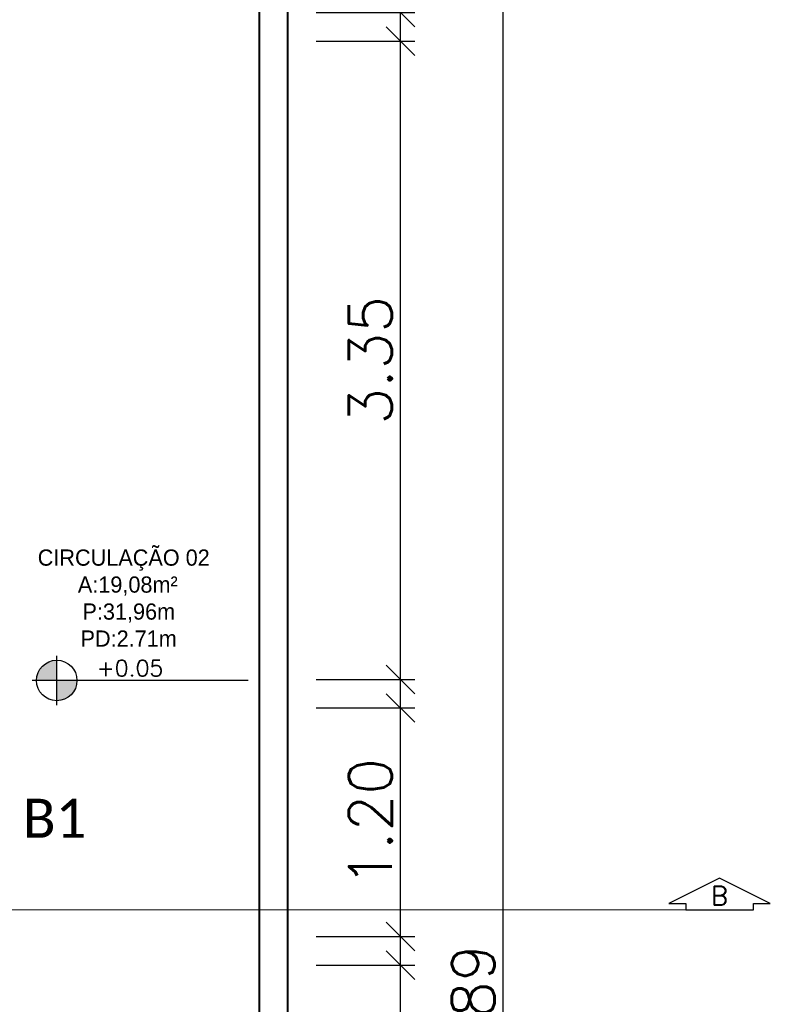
# Model space of a CAD drawing. Header units: millimetres. Extents: x 26 to 1362, y 24 to 358.
# Tile 66 of 256: x 554.57 to 558.51, y 148.02 to 153.18. Entities that reach past the tile are written whole.
import ezdxf
from ezdxf.lldxf.tags import DXFTag

# ---------------------------------------------------------------- set-up
doc = ezdxf.new("R2010")
doc.units = ezdxf.units.MM
doc.linetypes.add('ACAD_ISO10W100', pattern=[18, 12, -3, 0, -3])
doc.linetypes.add('CONTINU', pattern=[0])
doc.layers.add('ARQ-DETALHAMENTO', color=7, linetype='ACAD_ISO10W100')
doc.layers.add('PDF4_Text', color=7, linetype='Continuous')
for name, color, linetype, lineweight in [('MB_ALVENARIA', 7, 'Continuous', 40), ('MB_COTA', 7, 'Continuous', 13), ('MB_TEXTO_0', 7, 'Continuous', 13), ('TEXTO', 7, 'Continuous', 20)]:
    doc.layers.add(name, color=color, linetype=linetype, lineweight=lineweight)
doc.styles.add('AVANT', font='txt')
doc.styles.add('PDF Calibri', font='calibri.ttf')
doc.styles.add('ROMANS', font='romans.shx')
tags = doc.linetypes.add('DASHDOT', pattern=[1, 0.5, -0.25, 0, -0.25]).pattern_tags.tags
tags[10:11] = [DXFTag(74, 4), DXFTag(75, 0), DXFTag(340, '0'), DXFTag(46, 1.0), DXFTag(50, 0.0), DXFTag(44, 0.0), DXFTag(45, 0.0)]
tags[8:9] = [DXFTag(74, 4), DXFTag(75, 0), DXFTag(340, '0'), DXFTag(46, 1.0), DXFTag(50, 0.0), DXFTag(44, 0.0), DXFTag(45, 0.0)]
tags[6:7] = [DXFTag(74, 4), DXFTag(75, 0), DXFTag(340, '0'), DXFTag(46, 1.0), DXFTag(50, 0.0), DXFTag(44, 0.0), DXFTag(45, 0.0)]
tags[4:5] = [DXFTag(74, 4), DXFTag(75, 0), DXFTag(340, '0'), DXFTag(46, 1.0), DXFTag(50, 0.0), DXFTag(44, 0.0), DXFTag(45, 0.0)]
doc.dimstyles.new('LOHAINA 1-150', dxfattribs={"dimscale": 1.5, "dimtxt": 0.15, "dimasz": 0.1, "dimexe": 0.05, "dimexo": 0.1, "dimgap": 0.03, "dimtad": 1, "dimzin": 5, "dimdsep": 46, "dimtxsty": 'ROMANS', "dimblk": 'OBLIQUE', "dimcen": 0, "dimdle": 0.05, "dimclrd": 256, "dimclre": 256, "dimadec": 0, "dimazin": 0, "dimtfac": 1, "dimtofl": 0, "dimtmove": 2, "dimatfit": 3, "dimfxl": 0.04, "dimtolj": 1, "dimtzin": 1, "dimarcsym": 0})

# ---------------------------------------------------------------- blocks, each defined once
blk = doc.blocks.new('_Oblique')
at = {"color": 0, "linetype": 'ByBlock', "lineweight": -2}
blk.add_line((-0.5, -0.5), (0.5, 0.5), dxfattribs=at)
blk = doc.blocks.new('*D158')
at = {"layer": 'DEFPOINTS', "color": 0, "transparency": 16777216}
for p in [(555.9756307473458, 158.8414865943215), (557.1076885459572, 158.8414865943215), (555.9756307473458, 136.9514865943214)]:
    blk.add_point(p, dxfattribs=at)
at = {"layer": 'MB_COTA', "lineweight": -2, "transparency": 16777216}
for p, q in [((557.1076885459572, 136.8764865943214), (557.1076885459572, 158.9164865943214)), ((556.1256307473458, 158.8414865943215), (557.1826885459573, 158.8414865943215)), ((556.1256307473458, 136.9514865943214), (557.1826885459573, 136.9514865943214))]:
    blk.add_line(p, q, dxfattribs=at)
at = {"layer": 'MB_COTA', "lineweight": -2, "transparency": 16777216, "xscale": 0.15, "yscale": 0.15, "zscale": 0.15}
for p, rotation in [((557.1076885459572, 158.8414865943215), 90), ((557.1076885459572, 136.9514865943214), 270)]:
    blk.add_blockref('_Oblique', p, dxfattribs=dict(at, rotation=rotation))
at = {"layer": 'MB_COTA', "color": 0, "transparency": 16777216, "insert": (556.9501885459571, 147.8964865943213), "char_height": 0.225, "attachment_point": 5, "rotation": 90, "style": 'ROMANS'}
blk.add_mtext('\\A1;21.89', dxfattribs=at)
blk = doc.blocks.new('*D159')
at = {"layer": 'DEFPOINTS', "color": 0, "transparency": 16777216}
for p in [(555.9756307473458, 149.5714865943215), (556.5679832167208, 149.5714865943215), (555.9756307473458, 148.3714865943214)]:
    blk.add_point(p, dxfattribs=at)
at = {"layer": 'MB_COTA', "lineweight": -2, "transparency": 16777216}
for p, q in [((556.5679832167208, 148.2964865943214), (556.5679832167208, 149.6464865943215)), ((556.1256307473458, 149.5714865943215), (556.6429832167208, 149.5714865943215)), ((556.1256307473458, 148.3714865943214), (556.6429832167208, 148.3714865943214))]:
    blk.add_line(p, q, dxfattribs=at)
at = {"layer": 'MB_COTA', "lineweight": -2, "transparency": 16777216, "xscale": 0.15, "yscale": 0.15, "zscale": 0.15}
for p, rotation in [((556.5679832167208, 149.5714865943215), 90), ((556.5679832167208, 148.3714865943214), 270)]:
    blk.add_blockref('_Oblique', p, dxfattribs=dict(at, rotation=rotation))
at = {"layer": 'MB_COTA', "color": 0, "transparency": 16777216, "insert": (556.4104832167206, 148.9714865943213), "char_height": 0.225, "attachment_point": 5, "rotation": 90, "style": 'ROMANS'}
blk.add_mtext('\\A1;1.20', dxfattribs=at)
blk = doc.blocks.new('*D160')
at = {"layer": 'DEFPOINTS', "color": 0, "transparency": 16777216}
for p in [(555.9756307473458, 153.0714865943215), (556.5679832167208, 153.0714865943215), (555.9756307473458, 149.7214865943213)]:
    blk.add_point(p, dxfattribs=at)
at = {"layer": 'MB_COTA', "lineweight": -2, "transparency": 16777216}
for p, q in [((556.5679832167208, 149.6464865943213), (556.5679832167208, 153.1464865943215)), ((556.1256307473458, 153.0714865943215), (556.6429832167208, 153.0714865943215)), ((556.1256307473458, 149.7214865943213), (556.6429832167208, 149.7214865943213))]:
    blk.add_line(p, q, dxfattribs=at)
at = {"layer": 'MB_COTA', "lineweight": -2, "transparency": 16777216, "xscale": 0.15, "yscale": 0.15, "zscale": 0.15}
for p, rotation in [((556.5679832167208, 153.0714865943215), 90), ((556.5679832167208, 149.7214865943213), 270)]:
    blk.add_blockref('_Oblique', p, dxfattribs=dict(at, rotation=rotation))
at = {"layer": 'MB_COTA', "color": 0, "transparency": 16777216, "insert": (556.4104832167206, 151.3964865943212), "char_height": 0.225, "attachment_point": 5, "rotation": 90, "style": 'ROMANS'}
blk.add_mtext('\\A1;3.35', dxfattribs=at)
blk = doc.blocks.new('*D161')
at = {"layer": 'DEFPOINTS', "color": 0, "transparency": 16777216}
for p in [(555.9756307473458, 156.7714865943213), (556.567983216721, 156.7714865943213), (555.9756307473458, 153.2214865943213)]:
    blk.add_point(p, dxfattribs=at)
at = {"layer": 'MB_COTA', "lineweight": -2, "transparency": 16777216}
for p, q in [((556.567983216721, 153.1464865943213), (556.567983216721, 156.8464865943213)), ((556.1256307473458, 156.7714865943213), (556.6429832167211, 156.7714865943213)), ((556.1256307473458, 153.2214865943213), (556.6429832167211, 153.2214865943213))]:
    blk.add_line(p, q, dxfattribs=at)
at = {"layer": 'MB_COTA', "lineweight": -2, "transparency": 16777216, "xscale": 0.15, "yscale": 0.15, "zscale": 0.15}
for p, rotation in [((556.567983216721, 156.7714865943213), 90), ((556.567983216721, 153.2214865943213), 270)]:
    blk.add_blockref('_Oblique', p, dxfattribs=dict(at, rotation=rotation))
at = {"layer": 'MB_COTA', "color": 0, "transparency": 16777216, "insert": (556.4104832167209, 154.9964865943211), "char_height": 0.225, "attachment_point": 5, "rotation": 90, "style": 'ROMANS'}
blk.add_mtext('\\A1;3.55', dxfattribs=at)
blk = doc.blocks.new('*D127')
at = {"layer": 'DEFPOINTS', "color": 0, "transparency": 16777216}
for p in [(555.9756307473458, 148.2214865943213), (556.5679832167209, 148.2214865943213), (555.9756307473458, 142.3914865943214)]:
    blk.add_point(p, dxfattribs=at)
at = {"layer": 'MB_COTA', "lineweight": -2, "transparency": 16777216}
for p, q in [((556.5679832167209, 142.3164865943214), (556.5679832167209, 148.2964865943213)), ((556.1256307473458, 148.2214865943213), (556.642983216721, 148.2214865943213)), ((556.1256307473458, 142.3914865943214), (556.642983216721, 142.3914865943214))]:
    blk.add_line(p, q, dxfattribs=at)
at = {"layer": 'MB_COTA', "lineweight": -2, "transparency": 16777216, "xscale": 0.15, "yscale": 0.15, "zscale": 0.15}
for p, rotation in [((556.5679832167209, 148.2214865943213), 90), ((556.5679832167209, 142.3914865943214), 270)]:
    blk.add_blockref('_Oblique', p, dxfattribs=dict(at, rotation=rotation))
at = {"layer": 'MB_COTA', "color": 0, "transparency": 16777216, "insert": (556.4104832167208, 145.3064865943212), "char_height": 0.225, "attachment_point": 5, "rotation": 90, "style": 'ROMANS'}
blk.add_mtext('\\A1;5.83', dxfattribs=at)

msp = doc.modelspace()

# ---------------------------------------------------------------- hatches: boundary and pattern name
at = {"transparency": 33554687}
h = msp.add_hatch(color=9, dxfattribs=at)
h.paths.add_polyline_path([(554.7632487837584, 149.7159250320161), (554.7632487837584, 149.6096060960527, 0.4142135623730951), (554.8695677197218, 149.7159250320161)])
h.paths.add_polyline_path([(554.7632487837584, 149.7159250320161), (554.7632487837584, 149.8222439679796, 0.4142135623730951), (554.6569298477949, 149.7159250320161)])

# ---------------------------------------------------------------- linework, layer by layer
for p, q in [((554.7632487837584, 149.5863488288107), (554.7632487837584, 149.8455012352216)), ((555.7679377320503, 149.7159250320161), (554.6336725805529, 149.7159250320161))]:
    msp.add_line(p, q, dxfattribs=at)
msp.add_circle((554.7632487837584, 149.7159250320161), 0.1063189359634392, dxfattribs=at)
at = {"layer": 'ARQ-DETALHAMENTO'}
msp.add_lwpolyline([(558.0658183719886, 148.5114865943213), (558.4213739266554, 148.5114865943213), (558.4213739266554, 148.5448199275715), (558.510262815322, 148.5448199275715), (558.243596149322, 148.6781532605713), (557.976929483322, 148.5448199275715), (558.0658183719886, 148.5448199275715), (558.0658183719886, 148.5114865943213)], dxfattribs=at)
at = {"layer": 'MB_ALVENARIA'}
msp.add_line((555.8256307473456, 158.8414865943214), (555.8256307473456, 134.6314865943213), dxfattribs=at)
at = {"layer": 'MB_ALVENARIA', "linetype": 'CONTINU'}
msp.add_line((555.9756307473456, 158.8414865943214), (555.9756307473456, 134.4814865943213), dxfattribs=at)
at = {"layer": 'TEXTO', "linetype": 'DASHDOT', "ltscale": 2}
msp.add_lwpolyline([(541.1175265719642, 148.5114865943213), (558.4213739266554, 148.5114865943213)], dxfattribs=at)

# ---------------------------------------------------------------- texts
at = {"layer": 'ARQ-DETALHAMENTO', "insert": (558.2425887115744, 148.5857993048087), "char_height": 0.09999999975, "attachment_point": 5, "style": 'ROMANS'}
msp.add_mtext('B', dxfattribs=at)
at = {"layer": 'MB_TEXTO_0'}
for s, style, p in [('CIRCULAÇÃO 02', 'AVANT', (554.6636589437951, 150.3183093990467)), ('A:19,08m²', 'AVANT', (554.8743457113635, 150.1767827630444)), ('P:31,96m', 'AVANT', (554.8986315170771, 150.0351155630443)), ('PD:2.71m', 'AVANT', (554.888512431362, 149.8934483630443)), ('+0.05', 'ROMANS', (554.9734291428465, 149.7382018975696))]:
    msp.add_text(s, height=0.08500032, rotation=359.999999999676, dxfattribs=dict(at, style=style)).set_placement(p)
at = {"layer": 'PDF4_Text', "insert": (554.5840498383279, 148.9926670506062), "char_height": 0.2047651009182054, "attachment_point": 4, "style": 'PDF Calibri'}
msp.add_mtext('B1', dxfattribs=at)

# ---------------------------------------------------------------- dimensions: what is measured, and where the dimension line sits
at = {"layer": 'MB_COTA'}
for base, p1, p2, picture, middle in [((557.1076885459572, 158.8414865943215), (555.9756307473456, 136.9514865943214), (555.9756307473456, 158.8414865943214), '*D158', (556.9501885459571, 147.8964865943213)), ((556.567983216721, 156.7714865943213), (555.9756307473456, 153.2214865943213), (555.9756307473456, 156.7714865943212), '*D161', (556.4104832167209, 154.9964865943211)), ((556.5679832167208, 153.0714865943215), (555.9756307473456, 149.7214865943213), (555.9756307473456, 153.0714865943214), '*D160', (556.4104832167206, 151.3964865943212)), ((556.5679832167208, 149.5714865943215), (555.9756307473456, 148.3714865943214), (555.9756307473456, 149.5714865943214), '*D159', (556.4104832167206, 148.9714865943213)), ((556.5679832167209, 148.2214865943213), (555.9756307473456, 142.3914865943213), (555.9756307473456, 148.2214865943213), '*D127', (556.4104832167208, 145.3064865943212))]:
    dim = msp.add_linear_dim(base=base, p1=p1, p2=p2, angle=90, dimstyle='LOHAINA 1-150', dxfattribs=at)
    dim.commit()
    dim.dimension.update_dxf_attribs({"geometry": picture, "text_midpoint": middle})

doc.saveas('drawing.dxf')
